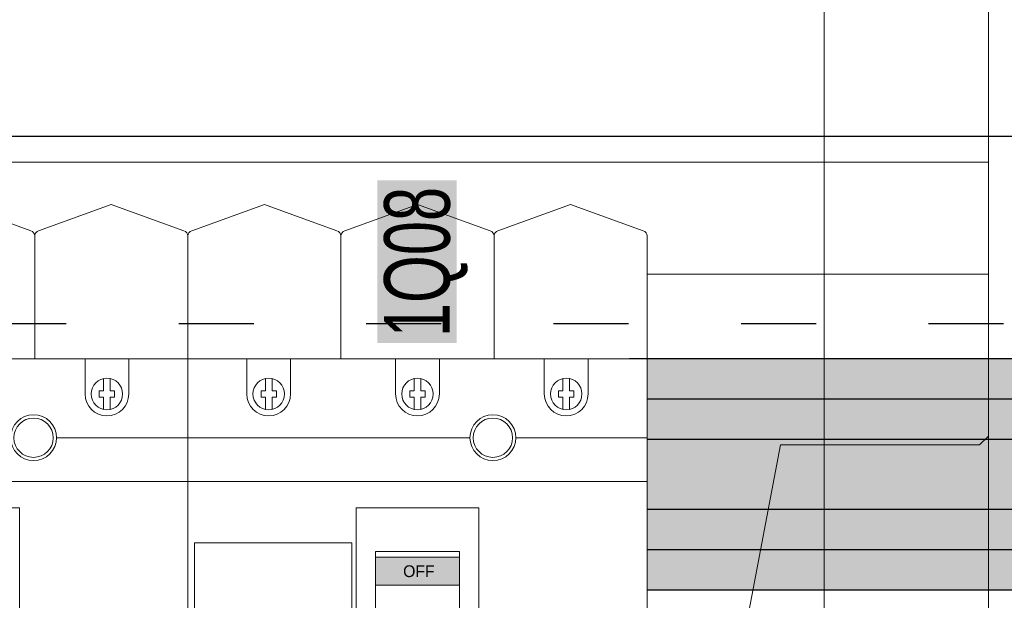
# Model space of a CAD drawing. Header units: millimetres. Extents: x -31 to 6803, y 0 to 664.
# Tile 13 of 118: x 993 to 1009, y 178 to 187. Entities that reach past the tile are written whole.
import ezdxf
from ezdxf.enums import TextEntityAlignment as Align

# ---------------------------------------------------------------- set-up
doc = ezdxf.new("R2010")
doc.units = ezdxf.units.MM
doc.linetypes.add('ACAD_ISO03W100', pattern=[30, 12, -18])
doc.layers.add('!POMOCNICZE', color=8, linetype='Continuous', plot=False)
for name, color, linetype, lineweight in [('2DE_OBJ_Schneider-Devices', 7, 'Continuous', 25), ('2DE_OBJ_Schneider-Front_Plates', 7, 'Continuous', 0), ('2DE_OBJ_Schneider-Mounting_Plates', 7, 'Continuous', 25), ('2DE_OBJ_Schneider-TAG', 112, 'Continuous', 0), ('SE_Busbars_AL', 30, 'Continuous', 0)]:
    doc.layers.add(name, color=color, linetype=linetype, lineweight=lineweight)
doc.layers.add('2DE_OBJ_Schneider-Micrologic', color=7, linetype='Continuous', lineweight=0, plot=False)
doc.layers.add('CP_WIPEOUT', color=255, linetype='Continuous')
doc.layers.add('INTFCLR_5769', color=7, linetype='Continuous')
doc.styles.add('CP_ATTR', font='arial.ttf')

# ---------------------------------------------------------------- blocks, each defined once
blk = doc.blocks.new('*U81')
at = {"transparency": 33554687}
h = blk.add_hatch(color=9, dxfattribs=at)
h.dxf.hatch_style = 1
h.paths.add_polyline_path([(-9.999972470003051, -9.295399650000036e-06, 1), (9.99999090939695, -9.295399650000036e-06, 1)])
at = {"color": 7}
blk.add_circle((-0.007165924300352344, -0.008619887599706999), 4.091665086, dxfattribs=at)
at = {"layer": 'INTFCLR_5769', "color": 7}
for p, q in [((-0.009635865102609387, 7.499984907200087), (-6.490345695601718, 3.758345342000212)), ((6.490361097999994, 3.758347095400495), (0.009653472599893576, 7.499985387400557)), ((-6.499990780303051, -3.741636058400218), (-6.499990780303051, 3.74164052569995)), ((6.500009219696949, -3.741657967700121), (6.500009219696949, 3.741635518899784)), ((-0.00962043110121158, -7.499993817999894), (-6.490342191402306, -3.75834736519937)), ((6.490379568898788, -3.758336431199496), (0.009638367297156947, -7.499994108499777))]:
    blk.add_line(p, q, dxfattribs=at)
for centre, radius in [((-2.879402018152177e-06, 0), 9.9999816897), ((-1.449003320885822e-06, 0), 7.4999900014), ((-1.612203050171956e-06, 0), 6.4999861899), ((6.846967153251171e-07, 0), 5.9999864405), ((-1.237600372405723e-06, 0), 4.499985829), ((-8.263014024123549e-07, 0), 4.3229896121), ((9.219696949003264e-06, -9.295399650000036e-06), 3.9999874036), ((0, 0), 3.3229871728)]:
    blk.add_circle(centre, radius, dxfattribs=at)
for centre, radius, start, end in [((0.0001956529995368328, -0.004587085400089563), 7.5045784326, 89.92779164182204, 90.07506146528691), ((0.003888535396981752, -0.002454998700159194), 7.5045784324, 149.9250568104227, 150.0720961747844), ((-0.005990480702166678, -0.003343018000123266), 7.506856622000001, 29.92570332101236, 30.07269802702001), ((0.005904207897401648, 0.003524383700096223), 7.5068566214, 209.9272977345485, 210.0744416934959), ((0.003993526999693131, -0.002066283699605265), 7.4955137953, 329.9248414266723, 330.0720597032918), ((-0.0001934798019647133, -0.00448366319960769), 7.4955137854, 269.9279402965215, 270.0751609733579)]:
    blk.add_arc(centre, radius, start, end, dxfattribs=at)
blk = doc.blocks.new('*U82')
at = {"transparency": 33554687}
h = blk.add_hatch(color=9, dxfattribs=at)
h.dxf.hatch_style = 1
h.paths.add_polyline_path([(-9.999972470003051, -9.295399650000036e-06, 1), (9.99999090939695, -9.295399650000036e-06, 1)])
at = {"color": 7}
blk.add_circle((-0.007165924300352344, -0.008619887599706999), 4.091665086, dxfattribs=at)
at = {"layer": 'INTFCLR_5769', "color": 7}
for p, q in [((-0.009635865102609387, 7.499984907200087), (-6.490345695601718, 3.758345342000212)), ((6.490361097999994, 3.758347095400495), (0.009653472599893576, 7.499985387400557)), ((-6.499990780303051, -3.741636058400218), (-6.499990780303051, 3.74164052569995)), ((6.500009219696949, -3.741657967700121), (6.500009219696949, 3.741635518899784)), ((-0.00962043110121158, -7.499993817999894), (-6.490342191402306, -3.75834736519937)), ((6.490379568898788, -3.758336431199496), (0.009638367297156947, -7.499994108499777))]:
    blk.add_line(p, q, dxfattribs=at)
for centre, radius in [((-2.879402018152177e-06, 0), 9.9999816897), ((-1.449003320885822e-06, 0), 7.4999900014), ((-1.612203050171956e-06, 0), 6.4999861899), ((6.846967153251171e-07, 0), 5.9999864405), ((-1.237600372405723e-06, 0), 4.499985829), ((-8.263014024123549e-07, 0), 4.3229896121), ((9.219696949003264e-06, -9.295399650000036e-06), 3.9999874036), ((0, 0), 3.3229871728)]:
    blk.add_circle(centre, radius, dxfattribs=at)
for centre, radius, start, end in [((0.0001956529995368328, -0.004587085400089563), 7.5045784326, 89.92779164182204, 90.07506146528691), ((0.003888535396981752, -0.002454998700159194), 7.5045784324, 149.9250568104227, 150.0720961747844), ((-0.005990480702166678, -0.003343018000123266), 7.506856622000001, 29.92570332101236, 30.07269802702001), ((0.005904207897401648, 0.003524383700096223), 7.5068566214, 209.9272977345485, 210.0744416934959), ((0.003993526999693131, -0.002066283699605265), 7.4955137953, 329.9248414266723, 330.0720597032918), ((-0.0001934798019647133, -0.00448366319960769), 7.4955137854, 269.9279402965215, 270.0751609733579)]:
    blk.add_arc(centre, radius, start, end, dxfattribs=at)
blk = doc.blocks.new('*U79')
at = {"layer": 'SE_Busbars_AL'}
h = blk.add_hatch(color=30, dxfattribs=at)
h.dxf.hatch_style = 1
edge = h.paths.add_edge_path()
edge.add_line((14.40879446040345, 16.11346548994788), (-9.556818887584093, 16.11346548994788))
edge.add_arc((-9.556818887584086, 14.11346548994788), 2, 90.00000000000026, 179.9999999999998)
edge.add_line((-11.55681888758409, 14.11346548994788), (-11.55681888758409, -13.95816465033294))
edge.add_arc((-9.556818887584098, -13.95816465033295), 1.999999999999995, 180, 270.0000000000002)
edge.add_line((-9.556818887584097, -15.95816465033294), (14.40879446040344, -15.95816465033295))
edge.add_line((14.40879446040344, -15.95816465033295), (14.40879446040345, 16.11346548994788))
edge = h.paths.add_edge_path(flags=0)
edge.add_arc((-1.999997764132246, 0), 1.35682117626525, 0, 360)
edge = h.paths.add_edge_path(flags=16)
edge.add_arc((-1.999998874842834, 0), 5.823773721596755, 270.07361614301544, 360, ccw=False)
edge.add_line((-1.992516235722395, -5.823768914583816), (-2.000007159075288, -3.978466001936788))
edge.add_line((-2.000007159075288, -3.978466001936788), (-2.007498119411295, -3.780057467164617))
edge.add_arc((-1.642191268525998, -3.334269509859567), 0.5763471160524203, 133.813484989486, 230.6666408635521, ccw=False)
edge.add_line((-2.041203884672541, -2.918378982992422), (-0.5330126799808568, -2.914046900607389))
edge.add_line((-0.5330126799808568, -2.914046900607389), (-3.230488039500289, -1.33183294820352))
edge.add_arc((-3.907280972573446, -0.7738353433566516), 0.8771601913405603, 320.4953345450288, 421.9095388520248)
edge.add_arc((-3.363372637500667, 0.9691447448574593), 0.9779428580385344, 0.8401426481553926, 262.30866376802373, ccw=False)
edge.add_line((-2.385534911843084, 0.9834840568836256), (-2.384500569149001, 0.9859892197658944))
edge.add_line((-2.384500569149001, 0.9859892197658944), (-2.383610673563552, 0.9881385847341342))
edge.add_arc((-7.063837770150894, 3.784606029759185), 5.452041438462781, 329.1413962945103, 381.9636461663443)
edge.add_line((-2.007498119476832, 5.823768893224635), (-2.000007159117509, 3.005512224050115))
edge.add_line((-2.000007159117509, 3.005512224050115), (-1.086645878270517, 3.176072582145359))
edge.add_arc((1.197221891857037, 1.323129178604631), 2.940994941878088, -26.73673497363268, 140.9469526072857, ccw=False)
at = {"layer": 'SE_Busbars_AL', "true_color": 0x939598}
h = blk.add_hatch(color=252, dxfattribs=at)
h.dxf.hatch_style = 1
h.paths.add_polyline_path([(155.5234680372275, -17.09271660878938), (155.5234680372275, 17.24803931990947), (14.40879446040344, 17.24802838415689), (14.40879446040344, -17.09272754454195)])
at = {"layer": 'SE_Busbars_AL'}
h = blk.add_hatch(color=30, dxfattribs=at)
h.dxf.hatch_style = 1
edge = h.paths.add_edge_path()
edge.add_line((155.5234680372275, 16.11347642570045), (179.4890813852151, 16.11347642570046))
edge.add_arc((179.4890813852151, 14.11347642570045), 2.000000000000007, 2.2737367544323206e-13, 90, ccw=False)
edge.add_line((181.4890813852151, 14.11347642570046), (181.4890813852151, -13.95815371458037))
edge.add_arc((179.4890813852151, -13.95815371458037), 2, 270, 360, ccw=False)
edge.add_line((179.4890813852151, -15.95815371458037), (155.5234680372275, -15.95815371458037))
edge.add_line((155.5234680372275, -15.95815371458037), (155.5234680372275, 16.11347642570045))
edge = h.paths.add_edge_path(flags=16)
edge.add_arc((171.9322602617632, 1.093575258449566e-05), 3.461054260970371, 0, 360)
edge = h.paths.add_edge_path(flags=16)
edge.add_line((171.9247787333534, -5.823757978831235), (171.9322696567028, -5.828082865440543))
edge.add_line((171.9322696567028, -5.828082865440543), (171.9397606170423, -5.823757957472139))
edge.add_arc((170.784025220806, -4.595080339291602), 1.686823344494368, 313.2477957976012, 456.2765094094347)
edge.add_line((170.5996102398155, -2.918368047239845), (172.8025688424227, -1.186852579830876))
edge.add_line((172.8025688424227, -1.186852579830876), (174.2395853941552, -1.775768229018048))
edge.add_arc((173.1471614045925, -0.4139338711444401), 1.745847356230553, 308.7355740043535, 449.488384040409)
edge.add_line((173.1627505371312, 1.331843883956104), (172.31676306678, 0.986000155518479))
edge.add_line((172.31676306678, 0.9860001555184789), (172.8014997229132, 1.189471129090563))
edge.add_arc((171.7741701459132, 2.175824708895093), 1.424183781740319, 316.1657383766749, 443.3230926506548)
edge.add_line((171.9397606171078, 3.590349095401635), (171.9322696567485, 3.779536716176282))
edge.add_line((171.9322696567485, 3.779536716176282), (171.9247787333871, 3.779536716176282))
edge.add_arc((170.9088256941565, -1.022110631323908), 4.90795047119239, 78.05331073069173, 281.9466892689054)
edge = h.paths.add_edge_path(flags=16)
edge.add_arc((171.9322612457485, 1.093575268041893e-05), 1.106015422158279, 0, 360)
edge = h.paths.add_edge_path(flags=16)
edge.add_arc((169.932262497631, 1.093575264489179e-05), 4.659014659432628, 0, 360)
edge = h.paths.add_edge_path(flags=16)
edge.add_arc((171.9322696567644, 1.815366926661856e-05), 3.106007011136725, 0, 360)
at = {"color": 7}
for p, q in [((-9.556818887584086, 16.11346548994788), (14.40879446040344, 16.11346548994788)), ((155.5234680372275, 17.24803931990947), (155.5234680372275, -17.09271660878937)), ((155.5234680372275, 17.24803931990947), (155.5234680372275, -17.09271660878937)), ((179.4890813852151, 16.11347642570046), (155.5234680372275, 16.11347642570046)), ((-11.55681888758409, 14.11346548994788), (-11.55681888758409, -13.95816465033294)), ((181.4890813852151, 14.11347642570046), (181.4890813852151, -13.95815371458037)), ((14.40879446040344, 12.11346548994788), (14.40879446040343, -11.95816465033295)), ((14.40879446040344, 10.56045709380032), (14.40879446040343, -10.40515625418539)), ((-9.556818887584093, -15.95816465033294), (14.40879446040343, -15.95816465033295)), ((179.4890813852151, -15.95815371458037), (155.5234680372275, -15.95815371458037))]:
    blk.add_line(p, q, dxfattribs=at)
blk.add_lwpolyline([(14.40879446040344, 17.24802838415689), (14.40879446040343, -17.09272754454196), (155.5234680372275, -17.09271660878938), (155.5234680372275, 17.24803931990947)], close=True)
for centre, start, end in [((-9.556818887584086, 14.11346548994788), 90, 180), ((179.4890813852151, 14.11347642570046), 0, 90), ((-9.556818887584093, -13.95816465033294), 180, 270), ((179.4890813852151, -13.95815371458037), 270, 0)]:
    blk.add_arc(centre, 2, start, end, dxfattribs=at)
at = {"yscale": 0.7765041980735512, "zscale": 0.7765041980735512, "rotation": 180}
for name, p, xscale in [('*U81', (0, 0), 0.7765041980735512), ('*U82', (169.932262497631, 1.093575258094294e-05), -0.7765041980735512)]:
    blk.add_blockref(name, p, dxfattribs=dict(at, xscale=xscale))
blk = doc.blocks.new('2d_pl_nsx250_650_7mp_se32_zswz1de')
at = {"lineweight": 0}
for p, q in [((356.0970873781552, -15.70867961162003), (339.4999999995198, -9.70867961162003)), ((374.4999999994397, -9.70867961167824), (357.9029126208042, -15.70867961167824)), ((391.0970873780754, -15.70867961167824), (374.4999999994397, -9.70867961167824)), ((409.4999999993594, -9.70867961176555), (392.902912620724, -15.70867961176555)), ((426.0970873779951, -15.70867961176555), (409.4999999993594, -9.70867961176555)), ((444.4999999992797, -9.708679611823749), (427.9029126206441, -15.70867961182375)), ((461.0970873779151, -15.70867961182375), (444.4999999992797, -9.708679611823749)), ((479.4999999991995, -9.70867961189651), (462.9029126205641, -15.70867961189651)), ((496.0970873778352, -15.70867961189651), (479.4999999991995, -9.70867961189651)), ((356.9999999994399, -62.00000000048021), (356.9999999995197, -16.8713227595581)), ((391.9999999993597, -62.00000000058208), (391.9999999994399, -16.87132275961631)), ((426.9999999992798, -62.00000000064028), (426.9999999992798, -16.87132275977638)), ((461.9999999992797, -16.87132275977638), (461.9999999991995, -62.00000000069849)), ((496.9999999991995, -16.87132275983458), (496.9999999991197, -62.0000000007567)), ((496.9999999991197, -62), (77.00000000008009, -62))]:
    blk.add_line(p, q, dxfattribs=at)
at = {"color": 0, "linetype": 'Continuous', "lineweight": 0}
for p, q in [((496.9999999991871, -25.61250000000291), (575.0000000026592, -25.61250000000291)), ((575.0000000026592, -225.6125000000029), (575.0000000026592, -25.61250000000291)), ((573.0000000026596, -64.61250000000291), (575.0000000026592, -62.61250000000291)), ((519.5000000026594, -106.6125000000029), (527.5000000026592, -64.61250000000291)), ((527.5000000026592, -64.61250000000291), (573.0000000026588, -64.61250000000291))]:
    blk.add_line(p, q, dxfattribs=at)
at = {"color": 7, "lineweight": 0}
blk.add_lwpolyline([(0, -250.0000000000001), (0, 0), (575, 0), (575, -250.0000000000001)], dxfattribs=at)
at = {"lineweight": 0, "extrusion": (0, 2e-16, -1)}
for centre, radius, start, end in [((-355.7999999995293, -16.8713227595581), 1.19999999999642, 104.3339302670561, 180), ((-358.1999999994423, -16.87132275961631), 1.19999999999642, 0, 75.66606973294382), ((-390.7999999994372, -16.87132275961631), 1.19999999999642, 104.3339302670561, 180), ((-393.1999999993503, -16.87132275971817), 1.20000000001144, 0, 75.66606973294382), ((-425.7999999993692, -16.87132275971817), 1.20000000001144, 104.3339302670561, 180), ((-428.1999999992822, -16.87132275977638), 1.19999999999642, 0, 75.66606973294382), ((-460.7999999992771, -16.87132275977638), 1.19999999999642, 104.3339302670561, 180), ((-463.1999999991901, -16.87132275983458), 1.19999999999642, 0, 75.66606973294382), ((-495.7999999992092, -16.87132275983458), 1.19999999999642, 104.3339302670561, 180)]:
    blk.add_arc(centre, radius, start, end, dxfattribs=at)
at = {"layer": '2DE_OBJ_Schneider-Front_Plates', "color": 7, "lineweight": 0}
for points in [[(37.5, 0), (537.5, 0)], [(537.5, 0), (537.5, -250)]]:
    blk.add_lwpolyline(points, dxfattribs=at)
at = {"lineweight": 0, "style": 'CP_ATTR', "flags": 9}
for tag, p in [('LINK', (0.00016682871, 0.00414256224)), ('IP', (0.00024190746, 0.00473735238)), ('CHARACTER', (0.000302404, 0.00606558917)), ('VOLTAGE', (0.00036550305, 0.00333768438)), ('ORDER-NO', (0.00036991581, 0.00531212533)), ('MARK3', (0.00050840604, 0.006911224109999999)), ('NUMBER_OF_POLES', (0.0005247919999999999, 0.00224725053)), ('POWER_LOSSES', (0.0005320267, 0.00140466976)), ('ARTICLE', (0.00061369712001, 0.007750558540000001)), ('PRODUCT-TYPE', (0.0006685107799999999, 0.00859553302)), ('POWER', (0.00275886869, 0.00413092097)), ('NAME', (0.00322572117, 0.006901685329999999)), ('OTHER', (0.00348317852, 0.0032871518)), ('FUNCTION', (0.003908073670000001, 0.00774622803)), ('PRODUCER', (0.00478564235, 0.006096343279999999)), ('CURRENT', (0.005245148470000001, 0.00526816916)), ('MARK2', (0.00558353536, 0.006960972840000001)), ('NUMBER', (0.00560327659, 0.00457907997)), ('TEXT_01', (0.00570840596, 0.00385339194)), ('GROUP', (0.00593428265, 0.00318952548))]:
    blk.add_attdef(tag, text='', height=0.0005, dxfattribs=at).set_placement(p, align=Align.MIDDLE_LEFT)
at = {"linetype": 'ByBlock', "lineweight": 0, "style": 'CP_ATTR', "flags": 9}
blk.add_attdef('WEIGHT', text='', height=0.0005, dxfattribs=at).set_placement((0.00049003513, 0.00038061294), align=Align.MIDDLE_LEFT)
blk = doc.blocks.new('2d_prismap_plytcz_650_2m_se64_zsswvm1')
at = {"lineweight": 0}
for p, q in [((575, -100), (575, 0)), ((37.5, -100), (537.5, -100)), ((537.5, -100), (575, -100))]:
    blk.add_line(p, q, dxfattribs=at)
at = {"layer": '2DE_OBJ_Schneider-Front_Plates', "lineweight": 0}
for p, q in [((537.5, 0), (537.5, -100)), ((537.5, -100), (37.5, -100))]:
    blk.add_line(p, q, dxfattribs=at)
at = {"lineweight": 0, "style": 'CP_ATTR', "flags": 9}
for tag, p in [('LINK', (0.00016682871, 0.00414256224)), ('IP', (0.00024190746, 0.00473735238)), ('CHARACTER', (0.000302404, 0.00606558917)), ('VOLTAGE', (0.00036550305, 0.00333768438)), ('ORDER-NO', (0.00036991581, 0.00531212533)), ('MARK3', (0.00050840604, 0.006911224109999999)), ('NUMBER_OF_POLES', (0.0005247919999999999, 0.00224725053)), ('POWER_LOSSES', (0.0005320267, 0.00140466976)), ('ARTICLE', (0.00061369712, 0.007750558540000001)), ('PRODUCT-TYPE', (0.0006685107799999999, 0.00859553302)), ('POWER', (0.00275886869, 0.00413092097)), ('NAME', (0.00322572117, 0.006901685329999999)), ('OTHER', (0.00348317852, 0.0032871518)), ('FUNCTION', (0.003908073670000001, 0.00774622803)), ('PRODUCER', (0.00478564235, 0.006096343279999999)), ('CURRENT', (0.005245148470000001, 0.00526816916)), ('MARK2', (0.00558353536, 0.006960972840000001)), ('NUMBER', (0.00560327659, 0.00457907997)), ('TEXT_01', (0.00570840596, 0.00385339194)), ('GROUP', (0.00593428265, 0.00318952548))]:
    blk.add_attdef(tag, text='', height=0.0005, dxfattribs=at).set_placement(p, align=Align.MIDDLE_LEFT)
at = {"linetype": 'ByBlock', "lineweight": 0, "style": 'CP_ATTR', "flags": 9}
blk.add_attdef('WEIGHT', text='', height=0.0005, dxfattribs=at).set_placement((0.00049003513, 0.00038061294), align=Align.MIDDLE_LEFT)
blk = doc.blocks.new('2d_cvs_100_kla_3p_se72_zj91tk6')
at = {"true_color": 0xffffff, "transparency": 33554687}
h = blk.add_hatch(color=7, dxfattribs=at)
h.dxf.hatch_style = 1
h.paths.add_polyline_path([(43.35811005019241, 201.8141590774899), (43.35811005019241, 164.6712851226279), (61.43083031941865, 164.6712851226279), (61.43083031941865, 201.8141590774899)])
at = {"layer": '2DE_OBJ_Schneider-TAG', "lineweight": 0, "width": 0.7}
blk.add_attdef('TAG', (59.88093581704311, 165.98593576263), '', height=15, rotation=90, dxfattribs=at)
at = {"lineweight": 0}
blk.add_wipeout([(105.00000000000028, 161), (105.00000000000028, 0), (0, 0), (0, 161)], dxfattribs=at).dxf.layer = 'CP_WIPEOUT'
at = {"layer": '2DE_OBJ_Schneider-Micrologic', "lineweight": 0}
h = blk.add_hatch(color=112, dxfattribs=at)
h.dxf.hatch_style = 1
h.paths.add_polyline_path([(42.88461538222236, 115.717948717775), (42.88461538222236, 109.3076923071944), (62.11538461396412, 109.3076923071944), (62.11538461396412, 115.717948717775)])
at = {"lineweight": 0}
for p, q in [((17.74999997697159, 156.5210083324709), (17.74999997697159, 153.6999999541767)), ((19.24999997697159, 156.5210083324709), (19.24999997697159, 153.6999999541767)), ((51.74999997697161, 156.5210083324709), (51.74999997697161, 153.6999999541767)), ((53.24999997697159, 156.5210083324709), (53.24999997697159, 153.6999999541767)), ((85.7499999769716, 156.5210083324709), (85.7499999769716, 153.6999999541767)), ((87.2499999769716, 156.5210083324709), (87.2499999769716, 153.6999999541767)), ((16.74999997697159, 153.6999999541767), (17.74999997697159, 153.6999999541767)), ((16.74999997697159, 152.2999999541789), (16.74999997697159, 153.6999999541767)), ((19.24999997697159, 153.6999999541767), (20.24999997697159, 153.6999999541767)), ((20.24999997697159, 153.6999999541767), (20.24999997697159, 152.2999999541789)), ((50.74999997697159, 153.6999999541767), (51.74999997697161, 153.6999999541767)), ((50.74999997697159, 152.2999999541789), (50.74999997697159, 153.6999999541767)), ((53.24999997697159, 153.6999999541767), (54.24999997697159, 153.6999999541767)), ((54.24999997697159, 153.6999999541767), (54.24999997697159, 152.2999999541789)), ((84.7499999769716, 153.6999999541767), (85.7499999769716, 153.6999999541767)), ((84.7499999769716, 152.2999999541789), (84.7499999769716, 153.6999999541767)), ((87.2499999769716, 153.6999999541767), (88.2499999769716, 153.6999999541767)), ((88.2499999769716, 153.6999999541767), (88.2499999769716, 152.2999999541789)), ((17.74999997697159, 152.2999999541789), (16.74999997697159, 152.2999999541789)), ((17.74999997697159, 149.4789915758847), (17.74999997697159, 152.2999999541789)), ((19.24999997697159, 149.4789915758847), (19.24999997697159, 152.2999999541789)), ((20.24999997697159, 152.2999999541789), (19.24999997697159, 152.2999999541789)), ((51.74999997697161, 152.2999999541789), (50.74999997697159, 152.2999999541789)), ((51.74999997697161, 149.4789915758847), (51.74999997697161, 152.2999999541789)), ((53.24999997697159, 149.4789915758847), (53.24999997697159, 152.2999999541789)), ((54.24999997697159, 152.2999999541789), (53.24999997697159, 152.2999999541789)), ((85.7499999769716, 152.2999999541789), (84.7499999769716, 152.2999999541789)), ((85.7499999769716, 149.4789915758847), (85.7499999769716, 152.2999999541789)), ((87.2499999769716, 149.4789915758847), (87.2499999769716, 152.2999999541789)), ((88.2499999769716, 152.2999999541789), (87.2499999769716, 152.2999999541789)), ((64.5, 143.0000000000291), (0, 143.0000000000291)), ((105, 143.0000000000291), (75, 143.0000000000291)), ((105, 133.0000000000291), (0, 133.0000000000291)), ((37.5, 119), (1.5, 119)), ((1.5, 119), (1.5, 71.09999999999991)), ((37.5, 119), (37.5, 71.09999999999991)), ((42.88461538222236, 115.717948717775), (62.11538461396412, 115.717948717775)), ((42.88461538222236, 109.3076923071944), (62.11538461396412, 109.3076923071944))]:
    blk.add_line(p, q, dxfattribs=at)
for points in [[(0, 0), (105, 0), (105, 161), (0, 161)], [(38.5, 53), (66.5, 53), (66.5, 127), (38.5, 127)]]:
    blk.add_lwpolyline(points, close=True, dxfattribs=at)
for points in [[(13.5, 153.0000000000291), (13.5, 161.0000000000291)], [(23.5, 153.0000000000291), (23.5, 161.0000000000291)], [(47.5, 153.0000000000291), (47.5, 161.0000000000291)], [(57.5, 153.0000000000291), (57.5, 161.0000000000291)], [(81.5, 153.0000000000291), (81.5, 161.0000000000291)], [(91.5, 153.0000000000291), (91.5, 161.0000000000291)], [(61.47435897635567, 70.84615384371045), (62.11538461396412, 70.84615384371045), (62.11538461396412, 116.9999999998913), (42.88461538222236, 116.9999999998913), (42.88461538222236, 70.84615384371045), (43.52564102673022, 70.84615384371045)]]:
    blk.add_lwpolyline(points, dxfattribs=at)
for centre, radius in [((18.49999999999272, 153.0000000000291), 3.60020434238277), ((52.49999999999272, 153.0000000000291), 3.600204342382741), ((86.49999999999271, 153.0000000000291), 3.60020434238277), ((69.75, 143.0000000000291), 5.25), ((69.75, 143.0000000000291), 4.5)]:
    blk.add_circle(centre, radius, dxfattribs=at)
for centre in [(18.5, 153.0000000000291), (52.5, 153.0000000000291), (86.5, 153.0000000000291)]:
    blk.add_arc(centre, 5, 180, 0, dxfattribs=at)
at = {"color": 7, "lineweight": 0}
blk.add_text('OFF', height=2.69230769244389, dxfattribs=at).set_placement((49.22267741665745, 111.1353870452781))
at = {"lineweight": 0, "style": 'CP_ATTR', "flags": 9}
for tag, p in [('LINK', (0.00016682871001, 0.00414256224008)), ('IP', (0.00024190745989, 0.00473735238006)), ('CHARACTER', (0.00030240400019, 0.00606558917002)), ('VOLTAGE', (0.0003655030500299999, 0.00333768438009)), ('ORDER-NO', (0.0003699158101, 0.00531212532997)), ('MARK3', (0.0005084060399, 0.0069112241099)), ('NUMBER_OF_POLES', (0.00052479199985, 0.00224725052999)), ('POWER_LOSSES', (0.00053202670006, 0.00140466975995)), ('PRODUCT-TYPE', (0.0006685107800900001, 0.00859553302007)), ('POWER', (0.00275886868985, 0.00413092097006)), ('NAME', (0.00322572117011, 0.00690168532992)), ('OTHER', (0.00348317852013, 0.0032871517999)), ('FUNCTION', (0.00390807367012, 0.007746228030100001)), ('PRODUCER', (0.00478564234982, 0.00609634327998)), ('CURRENT', (0.005245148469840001, 0.005268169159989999)), ('MARK2', (0.00558353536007, 0.00696097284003)), ('NUMBER', (0.005603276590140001, 0.00457907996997)), ('TEXT_01', (0.00570840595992, 0.00385339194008)), ('GROUP', (0.00593428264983, 0.00318952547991))]:
    blk.add_attdef(tag, text='', height=0.0005, dxfattribs=at).set_placement(p, align=Align.MIDDLE_LEFT)
at = {"linetype": 'ByBlock', "lineweight": 0, "style": 'CP_ATTR', "flags": 9}
blk.add_attdef('WEIGHT', text='', height=0.0005, dxfattribs=at).set_placement((0.00049003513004, 0.00038061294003), align=Align.MIDDLE_LEFT)

msp = doc.modelspace()

# ---------------------------------------------------------------- linework, layer by layer
at = {"layer": '!POMOCNICZE'}
msp.add_line((3.000000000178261, 185), (6803.00000000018, 185), dxfattribs=at)
at = {"layer": '!POMOCNICZE', "linetype": 'ACAD_ISO03W100', "ltscale": 0.1}
msp.add_line((3.000000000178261, 182), (6803.00000000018, 182), dxfattribs=at)

# ---------------------------------------------------------------- block references
at = {"xscale": 0.06999999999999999, "yscale": 0.06999999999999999, "zscale": 0.06999999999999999}
for p in [(1002.205177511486, 180.2264844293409), (1002.205177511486, 179.5824048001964), (1002.205177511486, 178.9383251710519)]:
    msp.add_blockref('*U79', p, dxfattribs=at)
at = {"layer": '2DE_OBJ_Schneider-Mounting_Plates', "xscale": 0.06999999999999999, "yscale": 0.06999999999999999, "zscale": 0.06999999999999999}
for name, p in [('2d_prismap_plytcz_650_2m_se64_zsswvm1', (968.7057178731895, 191.5841790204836)), ('2d_pl_nsx250_650_7mp_se32_zswz1de', (968.7057181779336, 184.5841790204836))]:
    msp.add_blockref(name, p, dxfattribs=at)

# ---------------------------------------------------------------- next in the draw order: block references
at = {"layer": '2DE_OBJ_Schneider-Devices', "xscale": 0.06999999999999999, "yscale": 0.06999999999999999, "zscale": 0.06999999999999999}
msp.add_blockref('2d_cvs_100_kla_3p_se72_zj91tk6', (988.795718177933, 170.1641790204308), dxfattribs=at)

# ---------------------------------------------------------------- next in the draw order: block references
msp.add_blockref('2d_cvs_100_kla_3p_se72_zj91tk6', (996.1457181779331, 170.1641790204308), dxfattribs=at).add_auto_attribs({'TAG': '1Q08'})

doc.saveas('drawing.dxf')
